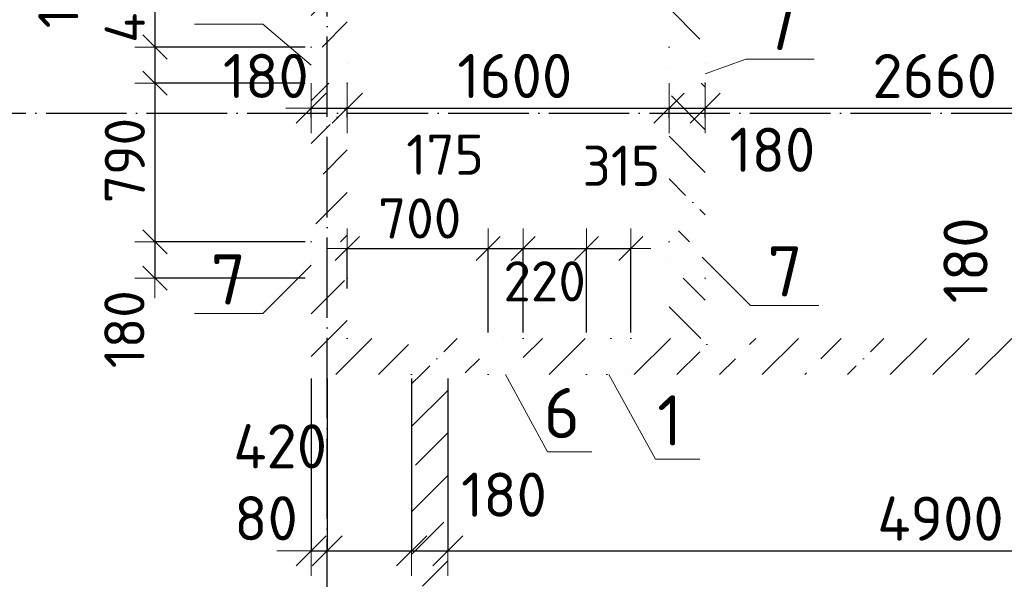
# Model space of a CAD drawing. Header units: millimetres. Extents: x -2725 to 73478, y 45740 to 74643.
# Tile 4 of 15: x 6871 to 11767, y 54941 to 57726. Entities that reach past the tile are written whole.
import ezdxf

# ---------------------------------------------------------------- set-up
doc = ezdxf.new("R2010")
doc.units = ezdxf.units.MM
doc.header["$PDMODE"] = 65
for name, pattern in [('______11', [500, 400, -50, 0, -50]), ('______5', [1100, 800, -100, 100, -100]), ('______9', [100, 0, -100])]:
    doc.linetypes.add(name, pattern=pattern)
for name, color, linetype, lineweight in [('Standard', 7, 'Continuous', 25), ('Арм.стержн. Предв. натяжение', 7, 'Continuous', 35), ('Ограждение_ 2D надпись', 7, 'Continuous', 13), ('Размерная линия_ общее', 7, 'Continuous', 13), ('Размерная линия_ общее_1', 7, 'Continuous', 13), ('Стена_ общее', 7, 'Continuous', 35)]:
    doc.layers.add(name, color=color, linetype=linetype, lineweight=lineweight)
doc.layers.add('Осевая линия_ общее', color=7, linetype='______5', lineweight=13, true_color=0xa0a0a0)
doc.styles.add('ARIAL', font='ARIAL.TTF')
doc.styles.add('ISOCPEUR', font='ISOCPEUR')
doc.dimstyles.new('DIMSTYLE_10', dxfattribs={"dimtxt": 200, "dimasz": 200, "dimexe": 0, "dimexo": 0, "dimgap": 100, "dimtad": 2, "dimdec": 0, "dimrnd": 5, "dimzin": 12, "dimdsep": 46, "dimtxsty": 'ISOCPEUR', "dimblk1": 'ALL_ML_STRICH', "dimblk2": 'ALL_ML_STRICH', "dimsah": 1, "dimcen": 0, "dimclrd": 7, "dimclre": 256, "dimclrt": 7, "dimadec": 0, "dimazin": 0, "dimtfac": 1, "dimtdec": 0, "dimtix": 1, "dimtmove": 2, "dimatfit": 3, "dimfxl": 0, "dimtvp": 1.2, "dimtzin": 0, "dimlwd": 0, "dimlwe": -3, "dimarcsym": 0})
doc.dimstyles.new('DIMSTYLE_11', dxfattribs={"dimtxt": 200, "dimasz": 200, "dimexe": 0, "dimexo": 0, "dimgap": 100, "dimtad": 2, "dimdec": 0, "dimrnd": 5, "dimzin": 12, "dimdsep": 46, "dimtxsty": 'ISOCPEUR', "dimblk1": 'ALL_ML_STRICH', "dimblk2": 'ALL_ML_STRICH', "dimsah": 1, "dimcen": 0, "dimclrd": 7, "dimclre": 256, "dimclrt": 7, "dimadec": 0, "dimazin": 0, "dimtfac": 1, "dimtdec": 0, "dimtix": 1, "dimtmove": 2, "dimatfit": 3, "dimfxl": 0, "dimtvp": 1.2, "dimtzin": 0, "dimlwd": 0, "dimlwe": -3, "dimarcsym": 0})
doc.dimstyles.new('DIMSTYLE_12', dxfattribs={"dimtxt": 200, "dimasz": 200, "dimexe": 0, "dimexo": 0, "dimgap": 100, "dimtad": 2, "dimdec": 0, "dimrnd": 5, "dimzin": 12, "dimdsep": 46, "dimtxsty": 'ISOCPEUR', "dimblk1": 'ALL_ML_STRICH', "dimblk2": 'ALL_ML_STRICH', "dimsah": 1, "dimcen": 0, "dimclrd": 7, "dimclre": 256, "dimclrt": 7, "dimadec": 0, "dimazin": 0, "dimtfac": 1, "dimtdec": 0, "dimtix": 1, "dimtmove": 2, "dimatfit": 3, "dimfxl": 0, "dimtzin": 0, "dimlwd": 0, "dimlwe": -3, "dimarcsym": 0})
doc.dimstyles.new('DIMSTYLE_13', dxfattribs={"dimtxt": 200, "dimasz": 200, "dimexe": 0, "dimexo": 0, "dimgap": 100, "dimtad": 2, "dimdec": 0, "dimrnd": 5, "dimzin": 12, "dimdsep": 46, "dimtxsty": 'ISOCPEUR', "dimblk1": 'ALL_ML_STRICH', "dimblk2": 'ALL_ML_STRICH', "dimsah": 1, "dimcen": 0, "dimclrd": 7, "dimclre": 256, "dimclrt": 7, "dimadec": 0, "dimazin": 0, "dimtfac": 1, "dimtdec": 0, "dimtix": 1, "dimtmove": 2, "dimatfit": 3, "dimfxl": 0, "dimtzin": 0, "dimlwd": 0, "dimlwe": -3, "dimarcsym": 0})
doc.dimstyles.new('DIMSTYLE_15', dxfattribs={"dimtxt": 200, "dimasz": 200, "dimexe": 0, "dimexo": 0, "dimgap": 100, "dimtad": 0, "dimdec": 0, "dimrnd": 5, "dimzin": 12, "dimdsep": 46, "dimtxsty": 'ISOCPEUR', "dimblk1": 'ALL_ML_STRICH', "dimblk2": 'ALL_ML_STRICH', "dimsah": 1, "dimcen": 0, "dimclrd": 7, "dimclre": 256, "dimclrt": 7, "dimadec": 0, "dimazin": 0, "dimtfac": 1, "dimtdec": 0, "dimtix": 1, "dimtmove": 2, "dimatfit": 3, "dimfxl": 0, "dimtvp": 1.2, "dimtzin": 0, "dimlwd": 0, "dimlwe": -3, "dimarcsym": 0})
doc.dimstyles.new('DIMSTYLE_6', dxfattribs={"dimtxt": 220, "dimasz": 250, "dimexe": 0, "dimexo": 0, "dimgap": 110, "dimtad": 2, "dimdec": 0, "dimrnd": 5, "dimzin": 12, "dimdsep": 46, "dimtxsty": 'ISOCPEUR', "dimblk1": 'ALL_ML_STRICH', "dimblk2": 'ALL_ML_STRICH', "dimsah": 1, "dimcen": 0, "dimclrd": 7, "dimclre": 256, "dimclrt": 7, "dimadec": 0, "dimazin": 0, "dimtfac": 1, "dimtdec": 0, "dimtix": 1, "dimtmove": 2, "dimatfit": 3, "dimfxl": 0, "dimtzin": 0, "dimlwd": 0, "dimlwe": -3, "dimarcsym": 0})
doc.dimstyles.new('DIMSTYLE_8', dxfattribs={"dimtxt": 220, "dimasz": 250, "dimexe": 0, "dimexo": 0, "dimgap": 110, "dimtad": 0, "dimdec": 0, "dimrnd": 5, "dimzin": 12, "dimdsep": 46, "dimtxsty": 'ISOCPEUR', "dimblk1": 'ALL_ML_STRICH', "dimblk2": 'ALL_ML_STRICH', "dimsah": 1, "dimcen": 0, "dimclrd": 7, "dimclre": 256, "dimclrt": 7, "dimadec": 0, "dimazin": 0, "dimtfac": 1, "dimtdec": 0, "dimtix": 1, "dimtmove": 2, "dimatfit": 3, "dimfxl": 0, "dimtvp": 1.2, "dimtzin": 0, "dimlwd": 0, "dimlwe": -3, "dimarcsym": 0})
doc.dimstyles.new('DIMSTYLE_9', dxfattribs={"dimtxt": 220, "dimasz": 250, "dimexe": 0, "dimexo": 0, "dimgap": 110, "dimtad": 2, "dimdec": 0, "dimrnd": 5, "dimzin": 12, "dimdsep": 46, "dimtxsty": 'ISOCPEUR', "dimblk1": 'ALL_ML_STRICH', "dimblk2": 'ALL_ML_STRICH', "dimsah": 1, "dimcen": 0, "dimclrd": 7, "dimclre": 256, "dimclrt": 7, "dimadec": 0, "dimazin": 0, "dimtfac": 1, "dimtdec": 0, "dimtix": 1, "dimtmove": 2, "dimatfit": 3, "dimfxl": 0, "dimtvp": 1.2, "dimtzin": 0, "dimlwd": 0, "dimlwe": -3, "dimarcsym": 0})
pattern_1 = [(135, (0, 0), (-212.132, -212.132), [400, -50, 0, -50]), (135, (-106.07, -106.07), (-212.132, -212.132), [800, -100, 100, -100])]
pattern_2 = [(45, (0, 0), (-212.132, 212.132), [400, -50, 0, -50]), (45, (-106.07, 106.07), (-212.132, 212.132), [800, -100, 100, -100])]

# ---------------------------------------------------------------- blocks, each defined once
blk = doc.blocks.new('ALL_ML_STRICH')
at = {"color": 0, "linetype": 'ByBlock', "lineweight": -2}
for p, q in [((0, -0.5), (0, 0.5)), ((-0.3, -0.3), (0.3, 0.3)), ((-1, 0), (0.5, 0))]:
    blk.add_line(p, q, dxfattribs=at)
blk = doc.blocks.new('*D117')
at = {"layer": 'DEFPOINTS', "color": 7, "linetype": 'Continuous', "lineweight": 13, "transparency": 33554687}
for p in [(7543.3, 58070), (8320, 58070), (8320, 57590)]:
    blk.add_point(p, dxfattribs=at)
at = {"layer": 'Размерная линия_ общее_1', "color": 253, "linetype": 'Continuous', "lineweight": -2, "true_color": 0xa0a0a0, "transparency": 33554687}
for p, q in [((8290, 58070), (7543.3, 58070)), ((8290, 57590), (7543.3, 57590))]:
    blk.add_line(p, q, dxfattribs=at)
at = {"layer": 'Размерная линия_ общее_1', "color": 7, "linetype": 'Continuous', "lineweight": -2, "transparency": 33554687}
blk.add_line((7543.3, 58070), (7543.3, 57590), dxfattribs=at)
at = {"layer": 'Размерная линия_ общее_1', "color": 7, "linetype": 'Continuous', "lineweight": 13, "transparency": 33554687, "xscale": 200, "yscale": 200, "zscale": 200}
for p, rotation in [((7543.3, 58070), 90), ((7543.3, 57590), 270)]:
    blk.add_blockref('ALL_ML_STRICH', p, dxfattribs=dict(at, rotation=rotation))
at = {"layer": 'Размерная линия_ общее_1', "color": 7, "linetype": 'Continuous', "lineweight": 13, "transparency": 33554687, "insert": (7393.3, 57830), "char_height": 200, "width": 600, "attachment_point": 5, "rotation": 90, "style": 'ISOCPEUR'}
blk.add_mtext('\\A1;{480}', dxfattribs=at)
blk = doc.blocks.new('*D118')
at = {"layer": 'DEFPOINTS', "color": 7, "linetype": 'Continuous', "lineweight": 13, "transparency": 33554687}
for p in [(7543.3, 57590), (8320, 57590), (8320, 57410)]:
    blk.add_point(p, dxfattribs=at)
at = {"layer": 'Размерная линия_ общее_1', "color": 253, "linetype": 'Continuous', "lineweight": -2, "true_color": 0xa0a0a0, "transparency": 33554687}
for p, q in [((8290, 57590), (7543.3, 57590)), ((8290, 57410), (7543.3, 57410))]:
    blk.add_line(p, q, dxfattribs=at)
at = {"layer": 'Размерная линия_ общее_1', "color": 7, "linetype": 'Continuous', "lineweight": -2, "transparency": 33554687}
blk.add_line((7543.3, 57590), (7543.3, 57410), dxfattribs=at)
at = {"layer": 'Размерная линия_ общее_1', "color": 7, "linetype": 'Continuous', "lineweight": 13, "transparency": 33554687, "xscale": 200, "yscale": 200, "zscale": 200}
for p, rotation in [((7543.3, 57590), 90), ((7543.3, 57410), 270)]:
    blk.add_blockref('ALL_ML_STRICH', p, dxfattribs=dict(at, rotation=rotation))
at = {"layer": 'Размерная линия_ общее_1', "color": 7, "linetype": 'Continuous', "lineweight": 13, "transparency": 33554687, "insert": (7062.5, 57877.2), "char_height": 200, "width": 600, "attachment_point": 5, "rotation": 90, "style": 'ISOCPEUR'}
blk.add_mtext('\\A1;{180}', dxfattribs=at)
blk = doc.blocks.new('*D119')
at = {"layer": 'DEFPOINTS', "color": 7, "linetype": 'Continuous', "lineweight": 13, "transparency": 33554687}
for p in [(7543.3, 57410), (8320, 57410), (8320, 56620)]:
    blk.add_point(p, dxfattribs=at)
at = {"layer": 'Размерная линия_ общее_1', "color": 253, "linetype": 'Continuous', "lineweight": -2, "true_color": 0xa0a0a0, "transparency": 33554687}
for p, q in [((8290, 57410), (7543.3, 57410)), ((8290, 56620), (7543.3, 56620))]:
    blk.add_line(p, q, dxfattribs=at)
at = {"layer": 'Размерная линия_ общее_1', "color": 7, "linetype": 'Continuous', "lineweight": -2, "transparency": 33554687}
blk.add_line((7543.3, 57410), (7543.3, 56620), dxfattribs=at)
at = {"layer": 'Размерная линия_ общее_1', "color": 7, "linetype": 'Continuous', "lineweight": 13, "transparency": 33554687, "xscale": 200, "yscale": 200, "zscale": 200}
for p, rotation in [((7543.3, 57410), 90), ((7543.3, 56620), 270)]:
    blk.add_blockref('ALL_ML_STRICH', p, dxfattribs=dict(at, rotation=rotation))
at = {"layer": 'Размерная линия_ общее_1', "color": 7, "linetype": 'Continuous', "lineweight": 13, "transparency": 33554687, "insert": (7393.3, 57025), "char_height": 200, "width": 600, "attachment_point": 5, "rotation": 90, "style": 'ISOCPEUR'}
blk.add_mtext('\\A1;{790}', dxfattribs=at)
blk = doc.blocks.new('*D120')
at = {"layer": 'DEFPOINTS', "color": 7, "linetype": 'Continuous', "lineweight": 13, "transparency": 33554687}
for p in [(7543.3, 56620), (8320, 56620), (8320, 56440)]:
    blk.add_point(p, dxfattribs=at)
at = {"layer": 'Размерная линия_ общее_1', "color": 253, "linetype": 'Continuous', "lineweight": -2, "true_color": 0xa0a0a0, "transparency": 33554687}
for p, q in [((8290, 56620), (7543.3, 56620)), ((8290, 56440), (7543.3, 56440))]:
    blk.add_line(p, q, dxfattribs=at)
at = {"layer": 'Размерная линия_ общее_1', "color": 7, "linetype": 'Continuous', "lineweight": -2, "transparency": 33554687}
blk.add_line((7543.3, 56620), (7543.3, 56440), dxfattribs=at)
at = {"layer": 'Размерная линия_ общее_1', "color": 7, "linetype": 'Continuous', "lineweight": 13, "transparency": 33554687, "xscale": 200, "yscale": 200, "zscale": 200}
for p, rotation in [((7543.3, 56620), 90), ((7543.3, 56440), 270)]:
    blk.add_blockref('ALL_ML_STRICH', p, dxfattribs=dict(at, rotation=rotation))
at = {"layer": 'Размерная линия_ общее_1', "color": 7, "linetype": 'Continuous', "lineweight": 13, "transparency": 33554687, "insert": (7391.3, 56185.3), "char_height": 200, "width": 600, "attachment_point": 5, "rotation": 90, "style": 'ISOCPEUR'}
blk.add_mtext('\\A1;{180}', dxfattribs=at)
blk = doc.blocks.new('*D124')
at = {"layer": 'DEFPOINTS', "color": 7, "linetype": 'Continuous', "lineweight": 13, "transparency": 33554687}
for p in [(12106.9, 56140), (12900, 56140), (12900, 55960)]:
    blk.add_point(p, dxfattribs=at)
at = {"layer": 'Размерная линия_ общее', "color": 253, "linetype": 'Continuous', "lineweight": -2, "true_color": 0xa0a0a0, "transparency": 33554687}
for p, q in [((12880, 56140), (12106.9, 56140)), ((12880, 55960), (12106.9, 55960))]:
    blk.add_line(p, q, dxfattribs=at)
at = {"layer": 'Размерная линия_ общее', "color": 7, "linetype": 'Continuous', "lineweight": -2, "transparency": 33554687}
blk.add_line((12106.9, 56140), (12106.9, 55960), dxfattribs=at)
at = {"layer": 'Размерная линия_ общее', "color": 7, "linetype": 'Continuous', "lineweight": 13, "transparency": 33554687, "xscale": 250, "yscale": 250, "zscale": 250}
for p, rotation in [((12106.9, 56140), 90), ((12106.9, 55960), 270)]:
    blk.add_blockref('ALL_ML_STRICH', p, dxfattribs=dict(at, rotation=rotation))
at = {"layer": 'Размерная линия_ общее', "color": 7, "linetype": 'Continuous', "lineweight": 13, "transparency": 33554687, "insert": (11574.8, 56528.4), "char_height": 220, "width": 660, "attachment_point": 5, "rotation": 90, "style": 'ISOCPEUR'}
blk.add_mtext('\\A1;{180}', dxfattribs=at)
blk = doc.blocks.new('*D128')
at = {"layer": 'DEFPOINTS', "color": 7, "linetype": 'Continuous', "lineweight": 13, "transparency": 33554687}
for p in [(8320, 55960), (8400, 55960), (8320, 55083)]:
    blk.add_point(p, dxfattribs=at)
at = {"layer": 'Размерная линия_ общее', "color": 253, "linetype": 'Continuous', "lineweight": -2, "true_color": 0xa0a0a0, "transparency": 33554687}
for p, q in [((8320, 55940), (8320, 55083)), ((8400, 55940), (8400, 55083))]:
    blk.add_line(p, q, dxfattribs=at)
at = {"layer": 'Размерная линия_ общее', "color": 7, "linetype": 'Continuous', "lineweight": -2, "transparency": 33554687}
blk.add_line((8320, 55083), (8400, 55083), dxfattribs=at)
at = {"layer": 'Размерная линия_ общее', "color": 7, "linetype": 'Continuous', "lineweight": 13, "transparency": 33554687, "xscale": 250, "yscale": 250, "zscale": 250}
blk.add_blockref('ALL_ML_STRICH', (8400, 55083), dxfattribs=at)
at = {"layer": 'Размерная линия_ общее', "color": 7, "linetype": 'Continuous', "lineweight": 13, "transparency": 33554687, "xscale": 250, "yscale": 250, "zscale": 250, "rotation": 180}
blk.add_blockref('ALL_ML_STRICH', (8320, 55083), dxfattribs=at)
at = {"layer": 'Размерная линия_ общее', "color": 7, "linetype": 'Continuous', "lineweight": 13, "transparency": 33554687, "insert": (8095.6, 55244.7), "char_height": 220, "width": 440, "attachment_point": 5, "style": 'ISOCPEUR'}
blk.add_mtext('\\A1;{80}', dxfattribs=at)
blk = doc.blocks.new('*D129')
at = {"layer": 'DEFPOINTS', "color": 7, "linetype": 'Continuous', "lineweight": 13, "transparency": 33554687}
for p in [(8400, 55960), (8820, 55960), (8400, 55083)]:
    blk.add_point(p, dxfattribs=at)
at = {"layer": 'Размерная линия_ общее', "color": 253, "linetype": 'Continuous', "lineweight": -2, "true_color": 0xa0a0a0, "transparency": 33554687}
for p, q in [((8400, 55940), (8400, 55083)), ((8820, 55940), (8820, 55083))]:
    blk.add_line(p, q, dxfattribs=at)
at = {"layer": 'Размерная линия_ общее', "color": 7, "linetype": 'Continuous', "lineweight": -2, "transparency": 33554687}
blk.add_line((8400, 55083), (8820, 55083), dxfattribs=at)
at = {"layer": 'Размерная линия_ общее', "color": 7, "linetype": 'Continuous', "lineweight": 13, "transparency": 33554687, "xscale": 250, "yscale": 250, "zscale": 250, "rotation": 180}
blk.add_blockref('ALL_ML_STRICH', (8400, 55083), dxfattribs=at)
at = {"layer": 'Размерная линия_ общее', "color": 7, "linetype": 'Continuous', "lineweight": 13, "transparency": 33554687, "xscale": 250, "yscale": 250, "zscale": 250}
blk.add_blockref('ALL_ML_STRICH', (8820, 55083), dxfattribs=at)
at = {"layer": 'Размерная линия_ общее', "color": 7, "linetype": 'Continuous', "lineweight": 13, "transparency": 33554687, "insert": (8166, 55602.7), "char_height": 220, "width": 660, "attachment_point": 5, "style": 'ISOCPEUR'}
blk.add_mtext('\\A1;{420}', dxfattribs=at)
blk = doc.blocks.new('*D130')
at = {"layer": 'DEFPOINTS', "color": 7, "linetype": 'Continuous', "lineweight": 13, "transparency": 33554687}
for p in [(8820, 55960), (9000, 55960), (8820, 55083)]:
    blk.add_point(p, dxfattribs=at)
at = {"layer": 'Размерная линия_ общее', "color": 253, "linetype": 'Continuous', "lineweight": -2, "true_color": 0xa0a0a0, "transparency": 33554687}
for p, q in [((8820, 55940), (8820, 55083)), ((9000, 55940), (9000, 55083))]:
    blk.add_line(p, q, dxfattribs=at)
at = {"layer": 'Размерная линия_ общее', "color": 7, "linetype": 'Continuous', "lineweight": -2, "transparency": 33554687}
blk.add_line((8820, 55083), (9000, 55083), dxfattribs=at)
at = {"layer": 'Размерная линия_ общее', "color": 7, "linetype": 'Continuous', "lineweight": 13, "transparency": 33554687, "xscale": 250, "yscale": 250, "zscale": 250, "rotation": 180}
blk.add_blockref('ALL_ML_STRICH', (8820, 55083), dxfattribs=at)
at = {"layer": 'Размерная линия_ общее', "color": 7, "linetype": 'Continuous', "lineweight": 13, "transparency": 33554687, "xscale": 250, "yscale": 250, "zscale": 250}
blk.add_blockref('ALL_ML_STRICH', (9000, 55083), dxfattribs=at)
at = {"layer": 'Размерная линия_ общее', "color": 7, "linetype": 'Continuous', "lineweight": 13, "transparency": 33554687, "insert": (9279.3, 55362), "char_height": 220, "width": 660, "attachment_point": 5, "style": 'ISOCPEUR'}
blk.add_mtext('\\A1;{180}', dxfattribs=at)
blk = doc.blocks.new('*D131')
at = {"layer": 'DEFPOINTS', "color": 7, "linetype": 'Continuous', "lineweight": 13, "transparency": 33554687}
for p in [(9000, 55960), (13900, 55960), (9000, 55083)]:
    blk.add_point(p, dxfattribs=at)
at = {"layer": 'Размерная линия_ общее', "color": 253, "linetype": 'Continuous', "lineweight": -2, "true_color": 0xa0a0a0, "transparency": 33554687}
for p, q in [((9000, 55940), (9000, 55083)), ((13900, 55940), (13900, 55083))]:
    blk.add_line(p, q, dxfattribs=at)
at = {"layer": 'Размерная линия_ общее', "color": 7, "linetype": 'Continuous', "lineweight": -2, "transparency": 33554687}
blk.add_line((9000, 55083), (13900, 55083), dxfattribs=at)
at = {"layer": 'Размерная линия_ общее', "color": 7, "linetype": 'Continuous', "lineweight": 13, "transparency": 33554687, "xscale": 250, "yscale": 250, "zscale": 250, "rotation": 180}
blk.add_blockref('ALL_ML_STRICH', (9000, 55083), dxfattribs=at)
at = {"layer": 'Размерная линия_ общее', "color": 7, "linetype": 'Continuous', "lineweight": 13, "transparency": 33554687, "xscale": 250, "yscale": 250, "zscale": 250}
blk.add_blockref('ALL_ML_STRICH', (13900, 55083), dxfattribs=at)
at = {"layer": 'Размерная линия_ общее', "color": 7, "linetype": 'Continuous', "lineweight": 13, "transparency": 33554687, "insert": (11450, 55243), "char_height": 220, "width": 880, "attachment_point": 5, "style": 'ISOCPEUR'}
blk.add_mtext('\\A1;{4900}', dxfattribs=at)
blk = doc.blocks.new('*D151')
at = {"layer": 'DEFPOINTS', "color": 7, "linetype": 'Continuous', "lineweight": 13, "transparency": 33554687}
for p in [(8320, 57285.9), (8320, 57260), (8500, 57260)]:
    blk.add_point(p, dxfattribs=at)
at = {"layer": 'Размерная линия_ общее', "color": 253, "linetype": 'Continuous', "lineweight": -2, "true_color": 0xa0a0a0, "transparency": 33554687}
for p, q in [((8320, 57240), (8320, 57285.9)), ((8500, 57240), (8500, 57285.9))]:
    blk.add_line(p, q, dxfattribs=at)
at = {"layer": 'Размерная линия_ общее', "color": 7, "linetype": 'Continuous', "lineweight": -2, "transparency": 33554687}
blk.add_line((8320, 57285.9), (8500, 57285.9), dxfattribs=at)
at = {"layer": 'Размерная линия_ общее', "color": 7, "linetype": 'Continuous', "lineweight": 13, "transparency": 33554687, "xscale": 250, "yscale": 250, "zscale": 250, "rotation": 180}
blk.add_blockref('ALL_ML_STRICH', (8320, 57285.9), dxfattribs=at)
at = {"layer": 'Размерная линия_ общее', "color": 7, "linetype": 'Continuous', "lineweight": 13, "transparency": 33554687, "xscale": 250, "yscale": 250, "zscale": 250}
blk.add_blockref('ALL_ML_STRICH', (8500, 57285.9), dxfattribs=at)
at = {"layer": 'Размерная линия_ общее', "color": 7, "linetype": 'Continuous', "lineweight": 13, "transparency": 33554687, "insert": (8094.7, 57446.1), "char_height": 220, "width": 660, "attachment_point": 5, "style": 'ISOCPEUR'}
blk.add_mtext('\\A1;{180}', dxfattribs=at)
blk = doc.blocks.new('*D152')
at = {"layer": 'DEFPOINTS', "color": 7, "linetype": 'Continuous', "lineweight": 13, "transparency": 33554687}
for p in [(8500, 57285.9), (8500, 57260), (10100, 57260)]:
    blk.add_point(p, dxfattribs=at)
at = {"layer": 'Размерная линия_ общее', "color": 253, "linetype": 'Continuous', "lineweight": -2, "true_color": 0xa0a0a0, "transparency": 33554687}
for p, q in [((8500, 57240), (8500, 57285.9)), ((10100, 57240), (10100, 57285.9))]:
    blk.add_line(p, q, dxfattribs=at)
at = {"layer": 'Размерная линия_ общее', "color": 7, "linetype": 'Continuous', "lineweight": -2, "transparency": 33554687}
blk.add_line((8500, 57285.9), (10100, 57285.9), dxfattribs=at)
at = {"layer": 'Размерная линия_ общее', "color": 7, "linetype": 'Continuous', "lineweight": 13, "transparency": 33554687, "xscale": 250, "yscale": 250, "zscale": 250, "rotation": 180}
blk.add_blockref('ALL_ML_STRICH', (8500, 57285.9), dxfattribs=at)
at = {"layer": 'Размерная линия_ общее', "color": 7, "linetype": 'Continuous', "lineweight": 13, "transparency": 33554687, "xscale": 250, "yscale": 250, "zscale": 250}
blk.add_blockref('ALL_ML_STRICH', (10100, 57285.9), dxfattribs=at)
at = {"layer": 'Размерная линия_ общее', "color": 7, "linetype": 'Continuous', "lineweight": 13, "transparency": 33554687, "insert": (9333, 57445.9), "char_height": 220, "width": 880, "attachment_point": 5, "style": 'ISOCPEUR'}
blk.add_mtext('\\A1;{1600}', dxfattribs=at)
blk = doc.blocks.new('*D153')
at = {"layer": 'DEFPOINTS', "color": 7, "linetype": 'Continuous', "lineweight": 13, "transparency": 33554687}
for p in [(10100, 57285.9), (10100, 57260), (10280, 57260)]:
    blk.add_point(p, dxfattribs=at)
at = {"layer": 'Размерная линия_ общее', "color": 253, "linetype": 'Continuous', "lineweight": -2, "true_color": 0xa0a0a0, "transparency": 33554687}
for p, q in [((10100, 57240), (10100, 57285.9)), ((10280, 57240), (10280, 57285.9))]:
    blk.add_line(p, q, dxfattribs=at)
at = {"layer": 'Размерная линия_ общее', "color": 7, "linetype": 'Continuous', "lineweight": -2, "transparency": 33554687}
blk.add_line((10100, 57285.9), (10280, 57285.9), dxfattribs=at)
at = {"layer": 'Размерная линия_ общее', "color": 7, "linetype": 'Continuous', "lineweight": 13, "transparency": 33554687, "xscale": 250, "yscale": 250, "zscale": 250, "rotation": 180}
blk.add_blockref('ALL_ML_STRICH', (10100, 57285.9), dxfattribs=at)
at = {"layer": 'Размерная линия_ общее', "color": 7, "linetype": 'Continuous', "lineweight": 13, "transparency": 33554687, "xscale": 250, "yscale": 250, "zscale": 250}
blk.add_blockref('ALL_ML_STRICH', (10280, 57285.9), dxfattribs=at)
at = {"layer": 'Размерная линия_ общее', "color": 7, "linetype": 'Continuous', "lineweight": 13, "transparency": 33554687, "insert": (10613.9, 57078.5), "char_height": 220, "width": 660, "attachment_point": 5, "style": 'ISOCPEUR'}
blk.add_mtext('\\A1;{180}', dxfattribs=at)
blk = doc.blocks.new('*D154')
at = {"layer": 'DEFPOINTS', "color": 7, "linetype": 'Continuous', "lineweight": 13, "transparency": 33554687}
for p in [(10280, 57285.9), (10280, 57260), (12940, 57260)]:
    blk.add_point(p, dxfattribs=at)
at = {"layer": 'Размерная линия_ общее', "color": 253, "linetype": 'Continuous', "lineweight": -2, "true_color": 0xa0a0a0, "transparency": 33554687}
for p, q in [((10280, 57240), (10280, 57285.9)), ((12940, 57240), (12940, 57285.9))]:
    blk.add_line(p, q, dxfattribs=at)
at = {"layer": 'Размерная линия_ общее', "color": 7, "linetype": 'Continuous', "lineweight": -2, "transparency": 33554687}
blk.add_line((10280, 57285.9), (12940, 57285.9), dxfattribs=at)
at = {"layer": 'Размерная линия_ общее', "color": 7, "linetype": 'Continuous', "lineweight": 13, "transparency": 33554687, "xscale": 250, "yscale": 250, "zscale": 250, "rotation": 180}
blk.add_blockref('ALL_ML_STRICH', (10280, 57285.9), dxfattribs=at)
at = {"layer": 'Размерная линия_ общее', "color": 7, "linetype": 'Continuous', "lineweight": 13, "transparency": 33554687, "xscale": 250, "yscale": 250, "zscale": 250}
blk.add_blockref('ALL_ML_STRICH', (12940, 57285.9), dxfattribs=at)
at = {"layer": 'Размерная линия_ общее', "color": 7, "linetype": 'Continuous', "lineweight": 13, "transparency": 33554687, "insert": (11421, 57445.9), "char_height": 220, "width": 880, "attachment_point": 5, "style": 'ISOCPEUR'}
blk.add_mtext('\\A1;{2660}', dxfattribs=at)
blk = doc.blocks.new('*D171')
at = {"layer": 'DEFPOINTS', "color": 7, "linetype": 'Continuous', "lineweight": 13, "transparency": 33554687}
for p in [(8500, 56586.8), (8500, 56357.4), (9200, 56140)]:
    blk.add_point(p, dxfattribs=at)
at = {"layer": 'Размерная линия_ общее_1', "color": 253, "linetype": 'Continuous', "lineweight": -2, "true_color": 0xa0a0a0, "transparency": 33554687}
for p, q in [((8500, 56387.4), (8500, 56586.8)), ((9200, 56170), (9200, 56586.8))]:
    blk.add_line(p, q, dxfattribs=at)
at = {"layer": 'Размерная линия_ общее_1', "color": 7, "linetype": 'Continuous', "lineweight": -2, "transparency": 33554687}
blk.add_line((8500, 56586.8), (9200, 56586.8), dxfattribs=at)
at = {"layer": 'Размерная линия_ общее_1', "color": 7, "linetype": 'Continuous', "lineweight": 13, "transparency": 33554687, "xscale": 200, "yscale": 200, "zscale": 200, "rotation": 180}
blk.add_blockref('ALL_ML_STRICH', (8500, 56586.8), dxfattribs=at)
at = {"layer": 'Размерная линия_ общее_1', "color": 7, "linetype": 'Continuous', "lineweight": 13, "transparency": 33554687, "xscale": 200, "yscale": 200, "zscale": 200}
blk.add_blockref('ALL_ML_STRICH', (9200, 56586.8), dxfattribs=at)
at = {"layer": 'Размерная линия_ общее_1', "color": 7, "linetype": 'Continuous', "lineweight": 13, "transparency": 33554687, "insert": (8860, 56736.8), "char_height": 200, "width": 600, "attachment_point": 5, "style": 'ISOCPEUR'}
blk.add_mtext('\\A1;{700}', dxfattribs=at)
blk = doc.blocks.new('*D172')
at = {"layer": 'DEFPOINTS', "color": 7, "linetype": 'Continuous', "lineweight": 13, "transparency": 33554687}
for p in [(9200, 56586.8), (9200, 56140), (9375, 56140)]:
    blk.add_point(p, dxfattribs=at)
at = {"layer": 'Размерная линия_ общее_1', "color": 253, "linetype": 'Continuous', "lineweight": -2, "true_color": 0xa0a0a0, "transparency": 33554687}
for p, q in [((9200, 56170), (9200, 56586.8)), ((9375, 56170), (9375, 56586.8))]:
    blk.add_line(p, q, dxfattribs=at)
at = {"layer": 'Размерная линия_ общее_1', "color": 7, "linetype": 'Continuous', "lineweight": -2, "transparency": 33554687}
blk.add_line((9200, 56586.8), (9375, 56586.8), dxfattribs=at)
at = {"layer": 'Размерная линия_ общее_1', "color": 7, "linetype": 'Continuous', "lineweight": 13, "transparency": 33554687, "xscale": 200, "yscale": 200, "zscale": 200, "rotation": 180}
blk.add_blockref('ALL_ML_STRICH', (9200, 56586.8), dxfattribs=at)
at = {"layer": 'Размерная линия_ общее_1', "color": 7, "linetype": 'Continuous', "lineweight": 13, "transparency": 33554687, "xscale": 200, "yscale": 200, "zscale": 200}
blk.add_blockref('ALL_ML_STRICH', (9375, 56586.8), dxfattribs=at)
at = {"layer": 'Размерная линия_ общее_1', "color": 7, "linetype": 'Continuous', "lineweight": 13, "transparency": 33554687, "insert": (8986.1, 57054.3), "char_height": 200, "width": 600, "attachment_point": 5, "style": 'ISOCPEUR'}
blk.add_mtext('\\A1;{175}', dxfattribs=at)
blk = doc.blocks.new('*D173')
at = {"layer": 'DEFPOINTS', "color": 7, "linetype": 'Continuous', "lineweight": 13, "transparency": 33554687}
for p in [(9375, 56586.8), (9375, 56140), (9690, 56140)]:
    blk.add_point(p, dxfattribs=at)
at = {"layer": 'Размерная линия_ общее_1', "color": 253, "linetype": 'Continuous', "lineweight": -2, "true_color": 0xa0a0a0, "transparency": 33554687}
for p, q in [((9375, 56170), (9375, 56586.8)), ((9690, 56170), (9690, 56586.8))]:
    blk.add_line(p, q, dxfattribs=at)
at = {"layer": 'Размерная линия_ общее_1', "color": 7, "linetype": 'Continuous', "lineweight": -2, "transparency": 33554687}
blk.add_line((9375, 56586.8), (9690, 56586.8), dxfattribs=at)
at = {"layer": 'Размерная линия_ общее_1', "color": 7, "linetype": 'Continuous', "lineweight": 13, "transparency": 33554687, "xscale": 200, "yscale": 200, "zscale": 200, "rotation": 180}
blk.add_blockref('ALL_ML_STRICH', (9375, 56586.8), dxfattribs=at)
at = {"layer": 'Размерная линия_ общее_1', "color": 7, "linetype": 'Continuous', "lineweight": 13, "transparency": 33554687, "xscale": 200, "yscale": 200, "zscale": 200}
blk.add_blockref('ALL_ML_STRICH', (9690, 56586.8), dxfattribs=at)
at = {"layer": 'Размерная линия_ общее_1', "color": 7, "linetype": 'Continuous', "lineweight": 13, "transparency": 33554687, "insert": (9863.4, 56999), "char_height": 200, "width": 600, "attachment_point": 5, "style": 'ISOCPEUR'}
blk.add_mtext('\\A1;{315}', dxfattribs=at)
blk = doc.blocks.new('*D174')
at = {"layer": 'DEFPOINTS', "color": 7, "linetype": 'Continuous', "lineweight": 13, "transparency": 33554687}
for p in [(9690, 56586.8), (9690, 56140), (9910, 56140)]:
    blk.add_point(p, dxfattribs=at)
at = {"layer": 'Размерная линия_ общее_1', "color": 253, "linetype": 'Continuous', "lineweight": -2, "true_color": 0xa0a0a0, "transparency": 33554687}
for p, q in [((9690, 56170), (9690, 56586.8)), ((9910, 56170), (9910, 56586.8))]:
    blk.add_line(p, q, dxfattribs=at)
at = {"layer": 'Размерная линия_ общее_1', "color": 7, "linetype": 'Continuous', "lineweight": -2, "transparency": 33554687}
blk.add_line((9690, 56586.8), (9910, 56586.8), dxfattribs=at)
at = {"layer": 'Размерная линия_ общее_1', "color": 7, "linetype": 'Continuous', "lineweight": 13, "transparency": 33554687, "xscale": 200, "yscale": 200, "zscale": 200, "rotation": 180}
blk.add_blockref('ALL_ML_STRICH', (9690, 56586.8), dxfattribs=at)
at = {"layer": 'Размерная линия_ общее_1', "color": 7, "linetype": 'Continuous', "lineweight": 13, "transparency": 33554687, "xscale": 200, "yscale": 200, "zscale": 200}
blk.add_blockref('ALL_ML_STRICH', (9910, 56586.8), dxfattribs=at)
at = {"layer": 'Размерная линия_ общее_1', "color": 7, "linetype": 'Continuous', "lineweight": 13, "transparency": 33554687, "insert": (9481.3, 56424), "char_height": 200, "width": 600, "attachment_point": 5, "style": 'ISOCPEUR'}
blk.add_mtext('\\A1;{220}', dxfattribs=at)

msp = doc.modelspace()

# ---------------------------------------------------------------- hatches: boundary and pattern name
at = {"layer": 'Стена_ общее', "linetype": 'Continuous', "lineweight": 18, "transparency": 33554687}
h = msp.add_hatch(dxfattribs=at)
h.set_pattern_fill('__________539', scale=100, style=0, pattern_type=2)
h.set_pattern_definition(pattern_2)
h.paths.add_polyline_path([(8500, 57590), (8500, 58070), (8320, 58070), (8320, 57590)], flags=0)
h = msp.add_hatch(dxfattribs=at)
h.set_pattern_fill('__________540', scale=100, style=0, pattern_type=2)
h.set_pattern_definition(pattern_1)
h.paths.add_polyline_path([(10100, 57890), (10100, 57590), (10280, 57590), (10280, 57890)], flags=0)
h = msp.add_hatch(dxfattribs=at)
h.set_pattern_fill('__________539', scale=100, style=0, pattern_type=2)
h.set_pattern_definition(pattern_2)
h.paths.add_polyline_path([(8500, 56620), (8500, 57410), (8320, 57410), (8320, 56620)], flags=0)
h = msp.add_hatch(dxfattribs=at)
h.set_pattern_fill('__________540', scale=100, style=0, pattern_type=2)
h.set_pattern_definition(pattern_1)
h.paths.add_polyline_path([(10100, 57410), (10100, 56620), (10280, 56620), (10280, 57410)], flags=0)
h = msp.add_hatch(dxfattribs=at)
h.set_pattern_fill('__________539', scale=100, style=0, pattern_type=2)
h.set_pattern_definition(pattern_2)
h.paths.add_polyline_path([(8500, 56140), (8500, 56440), (8320, 56440), (8320, 56140)], flags=0)
h = msp.add_hatch(dxfattribs=at)
h.set_pattern_fill('__________540', scale=100, style=0, pattern_type=2)
h.set_pattern_definition(pattern_1)
h.paths.add_polyline_path([(10100, 56440), (10100, 56140), (10280, 56140), (10280, 56440)], flags=0)
h = msp.add_hatch(dxfattribs=at)
h.set_pattern_fill('__________539', scale=100, style=0, pattern_type=2)
h.set_pattern_definition(pattern_2)
h.paths.add_polyline_path([(8320, 55960), (9200, 55960), (9200, 56140), (8320, 56140)], flags=0)
h = msp.add_hatch(dxfattribs=at)
h.set_pattern_fill('__________539', scale=100, style=0, pattern_type=2)
h.set_pattern_definition(pattern_2)
h.paths.add_polyline_path([(9375, 56140), (9375, 55960), (9690, 55960), (9690, 56140)], flags=0)
h = msp.add_hatch(dxfattribs=at)
h.set_pattern_fill('__________539', scale=100, style=0, pattern_type=2)
h.set_pattern_definition(pattern_2)
h.paths.add_polyline_path([(9910, 55960), (14100, 55960), (14100, 56140), (9910, 56140)], flags=0)
h = msp.add_hatch(dxfattribs=at)
h.set_pattern_fill('__________539', scale=100, style=0, pattern_type=2)
h.set_pattern_definition(pattern_2)
h.paths.add_polyline_path([(9000, 54665), (9000, 55960), (8820, 55960), (8820, 53430), (9000, 53430), (9000, 54625), (8950, 54625), (8950, 54665)], flags=0)

# ---------------------------------------------------------------- linework, layer by layer
at = {"layer": 'Арм.стержн. Предв. натяжение', "color": 7, "linetype": 'Continuous', "lineweight": 13, "transparency": 33554687}
for points in [[(9287.5, 55960), (9496.3, 55575.2), (9716.3, 55575.2)], [(9800, 55960), (10033.1, 55538.6), (10253.1, 55538.6)]]:
    msp.add_lwpolyline(points, dxfattribs=at)
at = {"layer": 'Ограждение_ 2D надпись', "color": 7, "linetype": 'Continuous', "lineweight": 13, "transparency": 33554687}
for points in [[(8320, 57500), (8079.6, 57703.8), (7739.6, 57703.8)], [(10280, 57457.1), (10481.8, 57530.1), (10821.8, 57530.1)], [(10265.4, 56544.6), (10505.8, 56304.2), (10845.8, 56304.2)], [(8320, 56504.2), (8079.6, 56263.8), (7739.6, 56263.8)]]:
    msp.add_lwpolyline(points, dxfattribs=at)
at = {"layer": 'Осевая линия_ общее', "color": 253, "linetype": '______11', "lineweight": -3, "true_color": 0xa0a0a0, "transparency": 33554687}
for p, q in [((8400, 45740), (8400, 69780)), ((8400, 45740), (8400, 69780)), ((-2000, 57260), (14900, 57260)), ((-2000, 57260), (14900, 57260))]:
    msp.add_line(p, q, dxfattribs=at)
at = {"layer": 'Стена_ общее', "color": 7, "linetype": '______9', "lineweight": 13, "transparency": 33554687}
for p, q in [((8320, 57590), (8320, 57410)), ((8320, 57590), (8320, 57410)), ((8500, 57410), (8500, 57590)), ((8500, 57410), (8500, 57590)), ((10100, 57590), (10100, 57410)), ((10100, 57590), (10100, 57410)), ((10280, 57410), (10280, 57590)), ((10280, 57410), (10280, 57590)), ((8320, 56620), (8320, 56440)), ((8320, 56620), (8320, 56440)), ((8500, 56440), (8500, 56620)), ((8500, 56440), (8500, 56620)), ((10100, 56620), (10100, 56440)), ((10100, 56620), (10100, 56440)), ((10280, 56440), (10280, 56620)), ((10280, 56440), (10280, 56620)), ((8500, 56140), (8320, 56140)), ((9375, 56140), (9200, 56140)), ((9375, 56140), (9200, 56140)), ((9910, 56140), (9690, 56140)), ((9910, 56140), (9690, 56140)), ((8820, 55960), (9000, 55960)), ((9200, 55960), (9375, 55960)), ((9200, 55960), (9375, 55960)), ((9690, 55960), (9910, 55960)), ((9690, 55960), (9910, 55960))]:
    msp.add_line(p, q, dxfattribs=at)

# ---------------------------------------------------------------- texts
at = {"layer": 'Standard', "color": 7, "linetype": 'Continuous', "lineweight": 13, "transparency": 33554687, "char_height": 250, "attachment_point": 5, "style": 'ISOCPEUR'}
for s, insert, width in [('\\A1;{\\fISOCPEUR|i0|b0;\\H250.000000;\\W1.000000;\\C7;7}\\P', (10653.2, 57699.7), 272.222), ('\\A1;{\\fISOCPEUR|i0|b0;\\H250.000000;\\W1.000000;\\C7;7}\\P', (7908.2, 56433.4), 272.222), ('\\A1;{\\fISOCPEUR|i0|b0;\\H250.000000;\\W1.000000;\\C7;7}\\P', (10677.2, 56473.8), 272.222), ('\\A1;{\\fISOCPEUR|i0|b0;\\H250.000000;\\W1.000000;\\C7;6}\\P', (9566.8, 55768.2), 272.222), ('\\A1;{\\fISOCPEUR|i0|b0;\\H250.000000;\\W1.000000;\\C7;1}\\P', (10103.6, 55731.6), 194.444)]:
    msp.add_mtext(s, dxfattribs=dict(at, insert=insert, width=width))
at = {"layer": 'Ограждение_ 2D надпись', "color": 7, "linetype": 'Continuous', "lineweight": 13, "transparency": 33554687, "insert": (9567.4, 56342.6), "char_height": 200, "width": 67.731, "attachment_point": 2, "style": 'ARIAL'}
msp.add_mtext('}\\P', dxfattribs=at)

# ---------------------------------------------------------------- dimensions: what is measured, and where the dimension line sits
at = {"layer": 'Размерная линия_ общее', "color": 7, "linetype": 'Continuous', "lineweight": 13, "transparency": 33554687}
for base, p1, p2, dimstyle, picture, middle in [((8500, 57285.9), (8320, 57240), (8500, 57240), 'DIMSTYLE_9', '*D151', (8094.7, 57446.1)), ((10100, 57285.9), (8500, 57240), (10100, 57240), 'DIMSTYLE_6', '*D152', (9333, 57445.9)), ((12940, 57285.9), (10280, 57240), (12940, 57240), 'DIMSTYLE_6', '*D154', (11421, 57445.9)), ((10280, 57285.9), (10100, 57240), (10280, 57240), 'DIMSTYLE_8', '*D153', (10613.9, 57078.5)), ((8820, 55083), (8400, 55940), (8820, 55940), 'DIMSTYLE_9', '*D129', (8166, 55602.7)), ((8400, 55083), (8320, 55940), (8400, 55940), 'DIMSTYLE_9', '*D128', (8095.6, 55244.7)), ((9000, 55083), (8820, 55940), (9000, 55940), 'DIMSTYLE_9', '*D130', (9279.3, 55362)), ((13900, 55083), (9000, 55940), (13900, 55940), 'DIMSTYLE_6', '*D131', (11450, 55243))]:
    dim = msp.add_linear_dim(base=base, p1=p1, p2=p2, dimstyle=dimstyle, override={"dimpost": '<>', "dimclrd": 7, "dimclre": 253, "dimclrt": 7, "dimlwd": 0, "dimlwe": 65533}, dxfattribs=at)
    dim.commit()
    dim.dimension.update_dxf_attribs({"geometry": picture, "text_midpoint": middle, "dimtype": 160})
dim = msp.add_linear_dim(base=(12106.9, 55960), p1=(12880, 56140), p2=(12880, 55960), angle=270, dimstyle='DIMSTYLE_9', override={"dimpost": '<>', "dimclrd": 7, "dimclre": 253, "dimclrt": 7, "dimlwd": 0, "dimlwe": 65533}, dxfattribs=at)
dim.commit()
dim.dimension.update_dxf_attribs({"geometry": '*D124', "text_midpoint": (11574.8, 56528.4), "dimtype": 160})
at = {"layer": 'Размерная линия_ общее_1', "color": 7, "linetype": 'Continuous', "lineweight": 13, "transparency": 33554687}
for base, p1, p2, dimstyle, picture, middle in [((7543.3, 57410), (8290, 57590), (8290, 57410), 'DIMSTYLE_11', '*D118', (7062.5, 57877.2)), ((7543.3, 57590), (8290, 58070), (8290, 57590), 'DIMSTYLE_10', '*D117', (7393.3, 57830)), ((7543.3, 56620), (8290, 57410), (8290, 56620), 'DIMSTYLE_12', '*D119', (7393.3, 57025)), ((7543.3, 56440), (8290, 56620), (8290, 56440), 'DIMSTYLE_11', '*D120', (7391.3, 56185.3))]:
    dim = msp.add_linear_dim(base=base, p1=p1, p2=p2, angle=270, dimstyle=dimstyle, override={"dimpost": '<>', "dimclrd": 7, "dimclre": 253, "dimclrt": 7, "dimlwd": 0, "dimlwe": 65533}, dxfattribs=at)
    dim.commit()
    dim.dimension.update_dxf_attribs({"geometry": picture, "text_midpoint": middle, "dimtype": 160})
for base, p1, p2, dimstyle, picture, middle in [((9375, 56586.8), (9200, 56170), (9375, 56170), 'DIMSTYLE_11', '*D172', (8986.1, 57054.3)), ((9690, 56586.8), (9375, 56170), (9690, 56170), 'DIMSTYLE_11', '*D173', (9863.4, 56999)), ((9200, 56586.8), (8500, 56387.4), (9200, 56170), 'DIMSTYLE_13', '*D171', (8860, 56736.8)), ((9910, 56586.8), (9690, 56170), (9910, 56170), 'DIMSTYLE_15', '*D174', (9481.3, 56424))]:
    dim = msp.add_linear_dim(base=base, p1=p1, p2=p2, dimstyle=dimstyle, override={"dimpost": '<>', "dimclrd": 7, "dimclre": 253, "dimclrt": 7, "dimlwd": 0, "dimlwe": 65533}, dxfattribs=at)
    dim.commit()
    dim.dimension.update_dxf_attribs({"geometry": picture, "text_midpoint": middle, "dimtype": 160})

doc.saveas('drawing.dxf')
